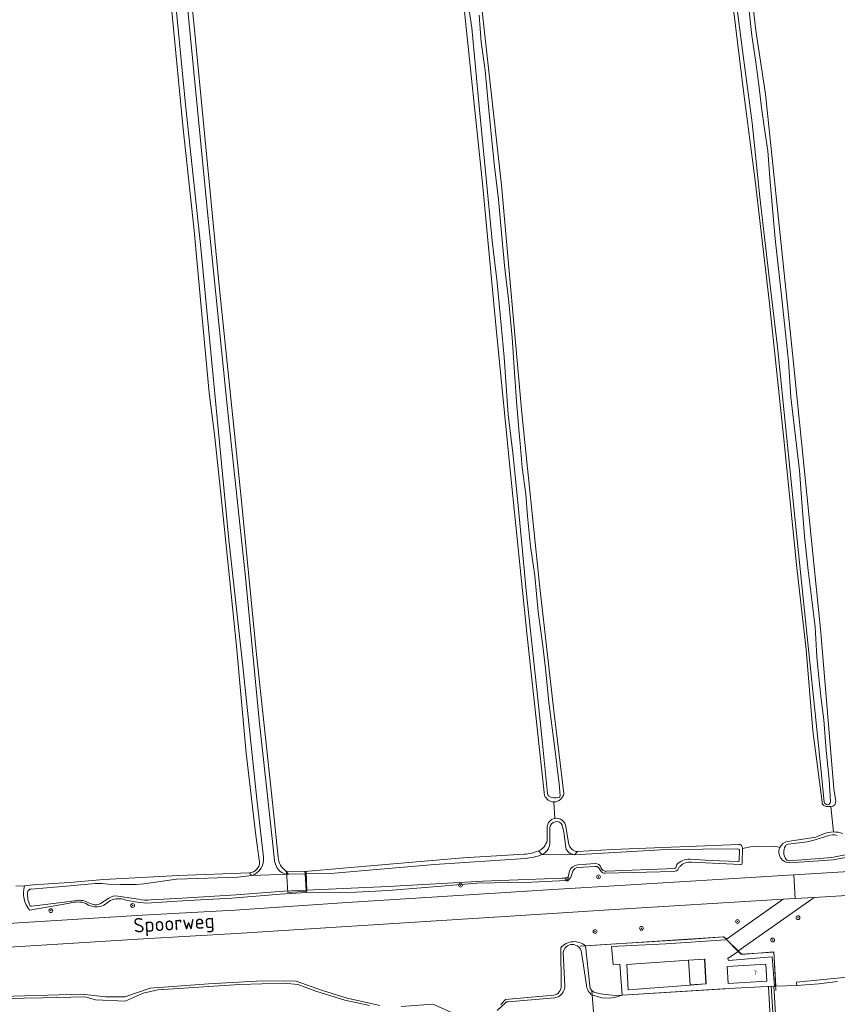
# Model space of a CAD drawing. Header units: metres. Extents: x 92650 to 117222, y 425801 to 461092.
# Tile 136 of 146: x 115377 to 115548, y 426947 to 427153. Entities that reach past the tile are written whole.
import ezdxf
from ezdxf.enums import TextEntityAlignment as Align

# ---------------------------------------------------------------- set-up
doc = ezdxf.new("R2010")
doc.units = ezdxf.units.M
doc.layers.get('0').update_dxf_attribs({"color": 253, "linetype": 'CONTINUOUS', "lineweight": 15})
for name, color, linetype, lineweight in [('B-WE-GK-KADEMUUR-G', 253, 'CONTINUOUS', 15), ('B-WE-GR-BOOM-S', 253, 'CONTINUOUS', 15), ('B-WE-GR-BOUWLAND-GV', 253, 'CONTINUOUS', 15), ('B-WE-GR-GRAS-GV', 253, 'CONTINUOUS', 15), ('B-WE-GR-STRUIK-GV', 253, 'CONTINUOUS', 15), ('B-WE-IE-TERREINAFSCHEIDING_KUNSTMATIG_HEKWERK-G', 253, 'IE-TERREINAFSCHEIDING_KUNSTMATIG-SO', 15), ('B-WE-KW-KUNSTWERK-GV', 253, 'CONTINUOUS', 15), ('B-WE-KW-KUNSTWERK_DEK-GV', 253, 'CONTINUOUS', 15), ('B-WE-OG-BEBOUWING-GV', 253, 'CONTINUOUS', 15), ('B-WE-OG-BEBOUWING-T18', 253, 'CONTINUOUS', 15), ('B-WE-OG-TERREIN_OEVER-GV', 253, 'CONTINUOUS', 15), ('B-WE-OG-TOPOGRAFIE-T18', 7, 'CONTINUOUS', 15), ('B-WE-OG-WATER-GV', 253, 'CONTINUOUS', 15), ('B-WE-OG-WATER_SLOOT-GV', 253, 'CONTINUOUS', 15), ('B-WE-VH-GESLOTENVERHARDING_ASFALT-GV', 253, 'CONTINUOUS', 15), ('B-WE-VH-ONVERHARD-GV', 253, 'CONTINUOUS', 15), ('B-WE-VH-OPENVERHARDING-GV', 253, 'CONTINUOUS', 15)]:
    doc.layers.add(name, color=color, linetype=linetype, lineweight=lineweight)
doc.styles.add('NLCS-ISO', font='NLCS-ISO.ttf')
doc.styles.add('NLCS-ISO-M200-T18', font='NLCS-ISO.ttf', dxfattribs={"height": 0.36})
doc.linetypes.add('IE-TERREINAFSCHEIDING_KUNSTMATIG-SO', pattern='A,4,[82,NLCS.SHX,S=0.75,R=90,X=0,Y=0],4,-2', length=10)

# ---------------------------------------------------------------- blocks, each defined once
blk = doc.blocks.new('SGR-BOOM_GBKN-SO')
at = {"linetype": 'ByBlock', "lineweight": 18}
h = blk.add_hatch(color=0, dxfattribs=at)
h.dxf.hatch_style = 1
edge = h.paths.add_edge_path()
edge.add_arc((0, 0), 0.25, 0, 360)
at = {"color": 0, "linetype": 'ByBlock', "lineweight": 18}
for radius in [2, 0.25]:
    blk.add_circle((0, 0), radius, dxfattribs=at)
at = {"color": 0, "linetype": 'ByBlock', "lineweight": 18, "style": 'NLCS-ISO'}
blk.add_attdef('SOORT', (2.5, 0), '', height=1.5, dxfattribs=at)

msp = doc.modelspace()

# ---------------------------------------------------------------- linework, layer by layer
at = {"layer": 'B-WE-GK-KADEMUUR-G', "transparency": 33554687, "flags": 128}
msp.add_lwpolyline([(115534.579, 426950.657), (115524.975, 426950.147), (115524.41, 426950.113), (115502.833, 426948.783), (115501.215, 426948.684)], dxfattribs=at)
at = {"layer": 'B-WE-GR-BOUWLAND-GV', "transparency": 33554687, "flags": 128}
for points in [[(115547.026, 426982.932), (115546.483, 426988.235), (115546.45, 426988.229), (115545.488, 426988.242), (115545.038, 426988.474), (115544.692, 426988.825), (115544.688, 426989.125), (115542.695, 427004.063), (115541.359, 427021.125), (115539.398, 427038.188), (115536.583, 427065.862), (115533.672, 427093.531), (115530.633, 427119.313), (115528.203, 427138), (115524.515, 427168.26), (115521.719, 427203), (115517.18, 427243.719), (115513.415, 427277.417), (115510.319, 427306.579), (115508.689, 427317.346)], [(115459.827, 427284.319), (115461.109, 427272.969), (115465.645, 427235.837), (115468.532, 427205.514), (115471.271, 427174.859), (115477.575, 427118.322), (115481.838, 427070.564), (115485.521, 427034.714), (115488.507, 427008.27), (115490.618, 426990.966)], [(115488.531, 426989.231), (115488.71, 426985.766)], [(115491.002, 426983.972), (115491.676, 426980.269)], [(115537.417, 426980.922), (115543.359, 426981.813), (115544.845, 426982.445)], [(115493.454, 426978.802), (115500.777, 426979.268), (115527.154, 426980.333)], [(115527.98, 426979.496), (115530.026, 426979.907), (115534.836, 426979.94), (115535.813, 426979.652)]]:
    msp.add_lwpolyline(points, dxfattribs=at)
at = {"layer": 'B-WE-GR-BOUWLAND-GV', "transparency": 33554687}
for points in [[(115490.618, 426990.966, -0.3636835), (115488.531, 426989.231)], [(115488.71, 426985.766, -0.4512752), (115491.002, 426983.972)], [(115544.845, 426982.445, -0.1041112), (115547.026, 426982.932)], [(115491.676, 426980.269, 0.3029507), (115493.454, 426978.802)], [(115527.154, 426980.333, -0.4780507), (115527.98, 426979.496)], [(115535.813, 426979.652, -0.2393894), (115537.417, 426980.922)]]:
    msp.add_lwpolyline(points, format="xyb", dxfattribs=at)
at = {"layer": 'B-WE-GR-GRAS-GV', "transparency": 33554687, "flags": 128}
for points in [[(115512.573, 427320.037), (115516.626, 427279.716), (115520.969, 427236.75), (115525.584, 427195.803), (115530.813, 427150.688), (115532.852, 427137.344), (115538.477, 427083.156), (115544.406, 427024.688), (115547.141, 426991.969), (115547.513, 426989.304), (115547.365, 426988.568), (115546.906, 426988.311), (115546.483, 426988.235), (115547.026, 426982.932)], [(115486.565, 426990.588), (115482.945, 427023.875), (115479.359, 427058.656), (115476.469, 427088.313), (115473.602, 427118.656), (115469.633, 427156.625), (115466.219, 427187.438), (115463.661, 427216.074), (115461.936, 427234.554), (115458.362, 427264.481), (115456.656, 427282.253)], [(115403.958, 427244.233), (115404.701, 427232.759), (115409.952, 427183.727), (115413.145, 427152.306), (115418.516, 427096.633), (115423.097, 427052.857), (115426.27, 427020.034), (115427.86, 427005.245), (115429.599, 426989.057), (115430.826, 426977.641)], [(115426.941, 426976.602), (115426.152, 426982.184), (115424.126, 426999.385), (115422.06, 427021.832), (115420.384, 427038.11), (115418.571, 427055.713), (115417.501, 427066.103), (115416.349, 427074.817), (115414.626, 427093.542), (115413.218, 427108.839), (115410.91, 427130.094), (115408.638, 427153.989)], [(116405.083, 427019.761), (116394.901, 427019.127), (116371.151, 427017.709), (116270.372, 427011.692), (116218.088, 427009.089), (116189.362, 427007.922), (116059.125, 427003.023), (116057.803, 427002.973), (116056.655, 427002.93), (116000, 427000.552), (115986.813, 427000), (115986.806, 427000), (115956.737, 426998.742), (115937.545, 426997.665), (115902.813, 426995.053), (115756.669, 426982.612), (115734.8, 426980.909), (115720.536, 426980.072), (115542.979, 426969.232), (115527.064, 426957.966), (115527.11, 426957.92)], [(115096.621, 426946.78), (115104.325, 426947.147), (115118.991, 426948.046), (115134.067, 426948.97), (115147.394, 426949.854), (115278.714, 426958.005), (115351.736, 426962.357), (115402.377, 426965.49), (115421.772, 426966.575), (115445.255, 426968.131), (115490.631, 426970.986), (115500, 426971.576), (115538.729, 426973.95), (115546.874, 426974.449), (115562.776, 426975.424), (115639.102, 426980.072), (115734.508, 426985.88), (115756.272, 426987.576)], [(115488.71, 426985.766), (115488.531, 426989.231)], [(115487.125, 426981.151), (115487.125, 426983.791)], [(115535.813, 426979.652), (115534.836, 426979.94), (115530.026, 426979.907), (115527.98, 426979.496), (115527.969, 426976.5)], [(115568.796, 426980.637), (115566.482, 426980.291), (115564.423, 426980.165), (115563.178, 426979.216), (115561.036, 426978.646), (115558.826, 426978.468), (115552.721, 426978.121), (115546.989, 426977.116), (115537.846, 426976.449)], [(115432.453, 426974.75), (115432.586, 426974.75), (115436.421, 426974.632), (115449.211, 426975.781), (115469.544, 426977.525), (115482.3, 426978.271)], [(115497.177, 426975.72), (115493.548, 426975.487)], [(115498.414, 426974.629), (115497.897, 426975.458)], [(115527.591, 426976.083), (115517.342, 426976.616)], [(115375.914, 426971.608), (115377.727, 426971.627), (115379.551, 426971.839), (115387.062, 426972.353), (115394.325, 426972.979), (115409.956, 426973.817), (115424.785, 426974.399)], [(115492.496, 426974.731), (115492.14, 426973.652)], [(115513.646, 426974.669), (115499.259, 426974.312)], [(115491.044, 426972.781), (115482.483, 426972.379), (115475.87, 426972.276), (115472.392, 426972.221), (115461.558, 426971.33), (115453.825, 426970.694), (115447.162, 426970.347), (115436.681, 426970.219), (115431.227, 426969.913), (115421.148, 426969.054), (115411.953, 426968.594), (115403.2, 426968.041)], [(115524.425, 426960.622), (115524.857, 426960.65), (115536.514, 426968.838), (115500, 426966.601), (115491.438, 426966.058), (115422.047, 426961.662), (115402.652, 426960.577), (115352.028, 426957.386), (115279.024, 426953.034), (115211.436, 426948.846), (115204.674, 426948.427), (115147.701, 426944.857)], [(115387.241, 426968.013), (115378.794, 426966.546)], [(115495.153, 426959.076), (115495.19, 426959.078), (115524.056, 426960.993), (115524.425, 426960.622)], [(115490.035, 426950.764), (115489.957, 426958.677)], [(115535.002, 426950.68), (115539.363, 426950.794), (115539.334, 426951.473), (115549.898, 426952.531)], [(115339.729, 426946.037), (115344.883, 426946.989), (115350.545, 426946.753), (115368.215, 426948.377), (115389.736, 426948.976), (115394.75, 426948.406), (115398.748, 426948.395), (115403.992, 426950.224), (115416.246, 426951.141), (115427.553, 426951.785), (115434.565, 426951.705), (115440.093, 426949.76), (115445.244, 426948.117), (115452.066, 426946.616)], [(115477.391, 426946.844), (115478.378, 426947.865), (115488.483, 426948.731)], [(115456.527, 426946.387), (115463.213, 426946.873), (115467.46, 426944.988)]]:
    msp.add_lwpolyline(points, dxfattribs=at)
at = {"layer": 'B-WE-GR-GRAS-GV', "transparency": 33554687}
for points in [[(115488.531, 426989.231, -0.3096822), (115486.565, 426990.588)], [(115487.125, 426983.791, -0.3713232), (115488.71, 426985.766)], [(115547.026, 426982.932, -0.0939934), (115549.014, 426982.583)], [(115485.29, 426978.954, 0.2410434), (115487.125, 426981.151)], [(115537.846, 426976.449, -0.5442745), (115535.813, 426979.652)], [(115430.826, 426977.641, 0.2363422), (115432.453, 426974.75)], [(115482.3, 426978.271, 0.083359), (115485.29, 426978.954)], [(115424.785, 426974.399, 0.4030742), (115426.941, 426976.602)], [(115493.548, 426975.487, 0.2832015), (115492.496, 426974.731)], [(115497.897, 426975.458, 0.2303746), (115497.177, 426975.72)], [(115514.626, 426975.255, -0.2913801), (115513.646, 426974.669)], [(115514.96, 426975.772, 0.0694057), (115514.626, 426975.255)], [(115517.342, 426976.616, 0.2317926), (115514.96, 426975.772)], [(115527.969, 426976.5, -0.4364766), (115527.591, 426976.083)], [(115492.14, 426973.652, -0.3441537), (115491.044, 426972.781)], [(115499.259, 426974.312, -0.2286346), (115498.414, 426974.629)], [(115378.794, 426966.546, -0.2497743), (115377.727, 426971.627)], [(115390.53, 426967.978, 0.1699574), (115387.241, 426968.013)], [(115395.379, 426968.388, -0.3877095), (115390.53, 426967.978)], [(115398.44, 426968.839, 0.1982808), (115395.379, 426968.388)], [(115403.2, 426968.041, -0.0571566), (115398.44, 426968.839)], [(115489.957, 426958.677, -0.4162803), (115495.153, 426959.076)], [(115488.483, 426948.731, 0.3807479), (115490.035, 426950.764)]]:
    msp.add_lwpolyline(points, format="xyb", dxfattribs=at)
at = {"layer": 'B-WE-GR-GRAS-GV', "transparency": 33554687, "flags": 128}
msp.add_lwpolyline([(115534.705, 426950.665), (115535.002, 426950.68), (115534.55, 426957.844), (115527.765, 426957.261), (115527.11, 426957.92), (115524.971, 426956.427), (115525.097, 426955.999), (115534.237, 426956.773)], close=True, dxfattribs=at)
at = {"layer": 'B-WE-GR-STRUIK-GV', "transparency": 33554687, "flags": 128}
msp.add_lwpolyline([(115496.449, 426949.735), (115496.859, 426949.378), (115498.308, 426949.046), (115501.215, 426948.684), (115502.833, 426948.783), (115502.355, 426955.265), (115500.907, 426955.215), (115500.621, 426958.966), (115511.959, 426959.516), (115524.449, 426960.348), (115524.632, 426960.413), (115524.425, 426960.622), (115524.056, 426960.993), (115495.19, 426959.078), (115495.153, 426959.076), (115496.025, 426950.747), (115496.144, 426950.144), (115496.371, 426949.803)], close=True, dxfattribs=at)
at = {"layer": 'B-WE-IE-TERREINAFSCHEIDING_KUNSTMATIG_HEKWERK-G', "transparency": 33554687, "flags": 128}
for points in [[(115535.007, 426949.769), (115534.684, 426955.253), (115534.531, 426957.75), (115527.816, 426957.336), (115524.11, 426960.958), (115516.484, 426960.446), (115501.522, 426959.483), (115494.06, 426958.996)], [(115516.7, 426956.078), (115520.095, 426956.282), (115520.375, 426951.163), (115517.006, 426950.93)]]:
    msp.add_lwpolyline(points, dxfattribs=at)
at = {"layer": 'B-WE-KW-KUNSTWERK-GV', "transparency": 33554687, "flags": 128}
msp.add_lwpolyline([(115533.475, 426950.599), (115533.833, 426942.882), (115534.47, 426942.941), (115534.026, 426950.628)], close=True, dxfattribs=at)
at = {"layer": 'B-WE-KW-KUNSTWERK_DEK-GV', "transparency": 33554687, "flags": 128}
msp.add_lwpolyline([(115432.586, 426974.75), (115432.852, 426970.25), (115436.836, 426970.531), (115436.656, 426974.625)], close=True, dxfattribs=at)
at = {"layer": 'B-WE-OG-BEBOUWING-GV', "transparency": 33554687, "flags": 128}
for points in [[(115517.022, 426950.882), (115516.7, 426956.078), (115503.813, 426955.162), (115504.102, 426949.908)], [(115525.031, 426951.233), (115533.107, 426951.7), (115532.902, 426955.244), (115524.825, 426954.773)]]:
    msp.add_lwpolyline(points, close=True, dxfattribs=at)
at = {"layer": 'B-WE-OG-TERREIN_OEVER-GV', "transparency": 33554687, "flags": 128}
for points in [[(115490.618, 426990.966), (115488.507, 427008.27), (115485.521, 427034.714), (115481.838, 427070.564), (115477.575, 427118.322), (115471.271, 427174.859), (115468.532, 427205.514), (115465.645, 427235.837), (115461.109, 427272.969), (115459.827, 427284.319)], [(115456.656, 427282.253), (115458.362, 427264.481), (115461.936, 427234.554), (115463.661, 427216.074), (115466.219, 427187.438), (115469.633, 427156.625), (115473.602, 427118.656), (115476.469, 427088.313), (115479.359, 427058.656), (115482.945, 427023.875), (115486.565, 426990.588)], [(115403.026, 427244.555), (115403.714, 427234.691), (115404.634, 427224.107), (115409.939, 427175.028), (115416.097, 427111.961), (115420.2, 427071.51), (115423.95, 427036.271), (115426.846, 427006.352), (115429.695, 426980.326), (115430.037, 426976.87)], [(115430.826, 426977.641), (115429.599, 426989.057), (115427.86, 427005.245), (115426.27, 427020.034), (115423.097, 427052.857), (115418.516, 427096.633), (115413.145, 427152.306), (115409.952, 427183.727), (115404.701, 427232.759), (115403.958, 427244.233)], [(115402.393, 427215.335), (115408.638, 427153.989), (115410.91, 427130.094), (115413.218, 427108.839), (115414.626, 427093.542), (115416.349, 427074.817), (115417.501, 427066.103), (115418.571, 427055.713), (115420.384, 427038.11), (115422.06, 427021.832), (115424.126, 426999.385), (115426.152, 426982.184), (115426.941, 426976.602)], [(115524.515, 427168.26), (115528.203, 427138), (115530.633, 427119.313), (115533.672, 427093.531), (115536.583, 427065.862), (115539.398, 427038.188), (115541.359, 427021.125), (115542.695, 427004.063), (115544.688, 426989.125), (115544.692, 426988.825), (115545.038, 426988.474), (115545.488, 426988.242), (115546.45, 426988.229), (115546.483, 426988.235), (115546.906, 426988.311), (115547.365, 426988.568), (115547.513, 426989.304), (115547.141, 426991.969), (115544.406, 427024.688), (115538.477, 427083.156), (115532.852, 427137.344), (115530.813, 427150.688), (115525.584, 427195.803)], [(115427.723, 426977.64), (115426.318, 426989.761), (115423.447, 427017.62), (115420.473, 427044.081), (115414.538, 427105.898), (115411.505, 427134.499), (115407.063, 427179.731)], [(115487.169, 426990.957), (115486.133, 427001.427), (115485.132, 427010.794), (115482.715, 427033.418), (115481.716, 427043.901), (115480.816, 427053.343), (115479.965, 427062.273), (115478.968, 427070.278), (115478.117, 427082.322), (115476.62, 427097.918), (115475.592, 427106.681), (115474.277, 427120.45), (115472.913, 427134.741), (115471.336, 427151.264), (115470.272, 427158.209)], [(115545.113, 426989.191), (115544.385, 426996.271), (115543.204, 427007.757), (115541.895, 427020.48), (115540.447, 427034.556), (115538.775, 427050.819), (115537.225, 427065.888), (115535.312, 427084.48), (115533.528, 427099.573), (115531.607, 427115.826), (115530.031, 427131.321), (115528.033, 427146.459), (115526.449, 427158.458)], [(115529.391, 427154.718), (115529.946, 427149.649), (115530.796, 427144.08), (115531.519, 427138.765), (115532.007, 427134.461), (115532.702, 427129.596), (115533.287, 427125.492), (115533.757, 427119.854), (115534.357, 427112.638), (115534.822, 427107.048), (115536.068, 427095.828), (115536.799, 427089.245), (115537.661, 427081.487), (115538.145, 427073.924), (115538.981, 427066.847), (115539.957, 427058.586), (115540.454, 427051.928), (115540.982, 427044.851), (115541.732, 427037.653), (115542.496, 427031.49), (115543.191, 427025.887), (115543.578, 427019.609), (115544.062, 427014.584), (115544.505, 427010.74), (115545.006, 427006.402), (115545.506, 426999.979), (115546.131, 426993.903), (115546.446, 426989.251)], [(115472.861, 427153.912), (115473.291, 427148.253), (115474.139, 427142.303), (115474.861, 427134.767), (115475.541, 427127.68), (115476.066, 427122.204), (115476.918, 427115.288), (115477.474, 427109.115), (115478.158, 427101.516), (115479.127, 427093.807), (115479.794, 427086.424), (115480.211, 427080.043), (115480.667, 427073.068), (115481.198, 427067.14), (115481.461, 427064.203), (115481.91, 427059.185), (115482.657, 427053.598), (115482.99, 427048.996), (115483.657, 427042.767), (115484.513, 427036.562), (115485.269, 427028.975), (115486.186, 427021.898), (115486.802, 427017.146), (115487.492, 427010.108), (115488.632, 427000.946), (115489.623, 426992.979), (115489.837, 426990.522)], [(115487.125, 426983.791), (115487.125, 426981.151)], [(115487.681, 426980.54), (115487.71, 426983.826)], [(115490.29, 426984.341), (115490.607, 426982.886), (115491.014, 426979.641)], [(115491.676, 426980.269), (115491.002, 426983.972)], [(115544.845, 426982.445), (115543.359, 426981.813), (115537.417, 426980.922)], [(115537.591, 426980.345), (115541.561, 426980.829), (115543.201, 426981.274), (115545.833, 426982.095)], [(115492.814, 426978.169), (115510.872, 426979.16), (115519.738, 426979.341), (115527.061, 426979.376)], [(115527.154, 426980.333), (115500.777, 426979.268), (115493.454, 426978.802)], [(115527.969, 426976.5), (115527.98, 426979.496)], [(115568.859, 426981.058), (115565.912, 426980.947), (115563.781, 426980.625), (115562.781, 426979.594), (115561.797, 426979.156), (115552.914, 426978.813), (115546.719, 426977.563), (115537.837, 426976.896)], [(115537.846, 426976.449), (115546.989, 426977.116), (115552.721, 426978.121), (115558.826, 426978.468), (115561.036, 426978.646), (115563.178, 426979.216), (115564.423, 426980.165), (115566.482, 426980.291), (115568.796, 426980.637)], [(115482.3, 426978.271), (115469.544, 426977.525), (115449.211, 426975.781), (115436.421, 426974.632), (115436.45, 426974.129), (115441.797, 426974.211), (115463.565, 426976.091), (115482.573, 426977.371)], [(115485.985, 426978.176), (115485.29, 426978.954)], [(115492.814, 426978.169), (115493.454, 426978.802)], [(115527.368, 426979.032), (115527.317, 426977.026)], [(115493.548, 426975.487), (115497.177, 426975.72)], [(115497.195, 426976.308), (115493.574, 426976.02)], [(115497.897, 426975.458), (115498.414, 426974.629)], [(115513.836, 426975.281), (115499.558, 426974.735)], [(115526.999, 426976.764), (115521.284, 426976.919), (115517.045, 426977.199)], [(115517.342, 426976.616), (115527.591, 426976.083)], [(115424.785, 426974.399), (115409.956, 426973.817), (115394.325, 426972.979), (115387.062, 426972.353), (115379.551, 426971.839), (115377.727, 426971.627)], [(115379.138, 426970.96), (115387.278, 426971.627), (115392.54, 426972.14), (115393.898, 426972.163), (115395.25, 426972.02), (115397.829, 426971.901), (115401.132, 426971.933), (115402.729, 426972.045), (115409.566, 426973.068), (115422.461, 426973.472), (115425.226, 426973.791)], [(115424.785, 426974.399), (115425.226, 426973.791)], [(115432.983, 426974.076), (115432.453, 426974.75)], [(115436.421, 426974.632), (115432.586, 426974.75), (115432.453, 426974.75)], [(115432.983, 426974.076), (115436.45, 426974.129)], [(115491.824, 426974.763), (115491.516, 426973.469), (115490.938, 426973.281), (115490.26, 426973.255), (115473.68, 426972.625), (115453.883, 426971.5), (115436.649, 426970.76)], [(115492.14, 426973.652), (115492.496, 426974.731)], [(115499.259, 426974.312), (115513.646, 426974.669)], [(115436.681, 426970.219), (115447.162, 426970.347), (115453.825, 426970.694), (115461.558, 426971.33), (115472.392, 426972.221), (115475.87, 426972.276), (115482.483, 426972.379), (115491.044, 426972.781)], [(115395.391, 426969.034), (115393.623, 426967.953)], [(115401.548, 426968.823), (115397.266, 426969.453)], [(115403.2, 426968.041), (115411.953, 426968.594), (115421.148, 426969.054), (115431.227, 426969.913), (115436.681, 426970.219)], [(115436.681, 426970.219), (115436.649, 426970.76), (115432.018, 426970.497), (115421.997, 426969.745), (115410.706, 426969.073), (115404.161, 426968.684)], [(115378.794, 426966.546), (115387.241, 426968.013)], [(115388.166, 426968.524), (115385.496, 426968.159), (115379.171, 426967.382)], [(115391.89, 426967.801), (115390.846, 426968.24)], [(115496.557, 426948.734), (115496.449, 426949.735), (115496.371, 426949.803), (115496.144, 426950.144), (115496.025, 426950.747), (115495.153, 426959.076)], [(115489.957, 426958.677), (115490.035, 426950.764)], [(115490.816, 426950.746), (115490.462, 426957.629)], [(115494.324, 426957.703), (115495.332, 426950.844)], [(115549.898, 426952.531), (115539.334, 426951.473), (115539.363, 426950.794), (115543.987, 426951.115), (115547.885, 426951.65)], [(115452.066, 426946.616), (115445.244, 426948.117), (115440.093, 426949.76), (115434.565, 426951.705), (115427.553, 426951.785), (115416.246, 426951.141), (115403.992, 426950.224), (115398.748, 426948.395), (115394.75, 426948.406), (115389.736, 426948.976), (115368.215, 426948.377), (115350.545, 426946.753), (115344.883, 426946.989), (115339.729, 426946.037)], [(115351.961, 426946.091), (115361.84, 426947.027), (115369.832, 426948.003), (115381.452, 426948.221), (115390.375, 426948.388), (115392.587, 426947.761), (115398.754, 426947.499), (115402.546, 426949.167), (115405.655, 426949.888), (115422.74, 426950.981), (115432.097, 426951.286), (115434.944, 426950.978), (115438.702, 426949.566), (115444.77, 426947.7), (115449.918, 426946.58)], [(115488.483, 426948.731), (115478.378, 426947.865), (115477.391, 426946.844)], [(115496.557, 426948.734), (115497.632, 426948.515), (115498.596, 426948.2), (115500.188, 426948.162), (115501.223, 426948.252), (115502.833, 426948.783), (115501.215, 426948.684), (115498.308, 426949.046), (115496.859, 426949.378), (115496.449, 426949.735)], [(115467.46, 426944.988), (115463.213, 426946.873), (115456.527, 426946.387)], [(115476.677, 426945.565), (115478.326, 426947.118)], [(115478.929, 426947.38), (115488.714, 426948.201)]]:
    msp.add_lwpolyline(points, dxfattribs=at)
at = {"layer": 'B-WE-OG-TERREIN_OEVER-GV', "transparency": 33554687}
for points in [[(115486.565, 426990.588, 0.3096822), (115488.531, 426989.231)], [(115487.375, 426990.506, -0.1994655), (115487.169, 426990.957)], [(115489.533, 426990.169, -0.2423771), (115487.375, 426990.506)], [(115488.531, 426989.231, 0.3636835), (115490.618, 426990.966)], [(115489.837, 426990.522, -0.3636821), (115489.533, 426990.169)], [(115546.446, 426989.251, -0.8867148), (115545.113, 426989.191)], [(115488.71, 426985.766, 0.3713232), (115487.125, 426983.791)], [(115491.002, 426983.972, 0.4512752), (115488.71, 426985.766)], [(115487.71, 426983.826, -0.7608647), (115490.29, 426984.341)], [(115547.026, 426982.932, 0.1041112), (115544.845, 426982.445)], [(115545.833, 426982.095, -0.2015798), (115547.852, 426982.21)], [(115549.014, 426982.583, 0.0939934), (115547.026, 426982.932)], [(115487.125, 426981.151, -0.2410434), (115485.29, 426978.954)], [(115485.985, 426978.176, 0.2975861), (115487.681, 426980.54)], [(115491.014, 426979.641, 0.3135439), (115492.814, 426978.169)], [(115493.454, 426978.802, -0.3029507), (115491.676, 426980.269)], [(115527.061, 426979.376, -0.4439827), (115527.368, 426979.032)], [(115527.98, 426979.496, 0.4780507), (115527.154, 426980.333)], [(115535.813, 426979.652, 0.5442745), (115537.846, 426976.449)], [(115537.417, 426980.922, 0.2393894), (115535.813, 426979.652)], [(115537.176, 426977.182, -0.3250065), (115537.009, 426979.979)], [(115537.009, 426979.979, -0.2824578), (115537.591, 426980.345)], [(115425.226, 426973.791, 0.3781488), (115427.723, 426977.64)], [(115432.453, 426974.75, -0.2363422), (115430.826, 426977.641)], [(115485.29, 426978.954, -0.083359), (115482.3, 426978.271)], [(115482.573, 426977.371, 0.0665589), (115485.985, 426978.176)], [(115426.941, 426976.602, -0.4030742), (115424.785, 426974.399)], [(115430.037, 426976.87, 0.0588954), (115430.551, 426975.507)], [(115430.551, 426975.507, 0.2865742), (115432.983, 426974.076)], [(115493.574, 426976.02, 0.3035884), (115491.824, 426974.763)], [(115492.496, 426974.731, -0.2832015), (115493.548, 426975.487)], [(115497.177, 426975.72, -0.2303746), (115497.897, 426975.458)], [(115498.379, 426975.515, 0.3201637), (115497.195, 426976.308)], [(115499.558, 426974.735, -0.3986658), (115498.379, 426975.515)], [(115513.646, 426974.669, 0.2913801), (115514.626, 426975.255)], [(115514.133, 426975.637, -0.4059652), (115513.836, 426975.281)], [(115514.28, 426976.101, 0.1578696), (115514.133, 426975.637)], [(115517.045, 426977.199, 0.2306975), (115514.28, 426976.101)], [(115514.626, 426975.255, -0.0694057), (115514.96, 426975.772)], [(115514.96, 426975.772, -0.2317926), (115517.342, 426976.616)], [(115527.317, 426977.026, -0.4586731), (115526.999, 426976.764)], [(115527.591, 426976.083, 0.4364766), (115527.969, 426976.5)], [(115537.837, 426976.896, -0.2718287), (115537.176, 426977.182)], [(115491.044, 426972.781, 0.3441537), (115492.14, 426973.652)], [(115498.414, 426974.629, 0.2286346), (115499.259, 426974.312)], [(115377.727, 426971.627, 0.2497743), (115378.794, 426966.546)], [(115378.803, 426967.573, -0.10329), (115378.373, 426970.246)], [(115378.373, 426970.246, -0.4469284), (115379.138, 426970.96)], [(115397.266, 426969.453, 0.2438328), (115395.391, 426969.034)], [(115379.171, 426967.382, -0.4206978), (115378.803, 426967.573)], [(115387.241, 426968.013, -0.1699574), (115390.53, 426967.978)], [(115390.846, 426968.24, 0.1641546), (115388.166, 426968.524)], [(115390.53, 426967.978, 0.3877095), (115395.379, 426968.388)], [(115393.623, 426967.953, -0.2389267), (115391.89, 426967.801)], [(115395.379, 426968.388, -0.1982808), (115398.44, 426968.839)], [(115398.44, 426968.839, 0.0571566), (115403.2, 426968.041)], [(115404.161, 426968.684, -0.0952878), (115401.548, 426968.823)], [(115495.153, 426959.076, 0.4162803), (115489.957, 426958.677)], [(115490.462, 426957.629, -0.8860715), (115494.324, 426957.703)], [(115490.035, 426950.764, -0.3807479), (115488.483, 426948.731)], [(115488.714, 426948.201, 0.3711779), (115490.816, 426950.746)], [(115495.332, 426950.844, 0.2082895), (115496.557, 426948.734)], [(115478.326, 426947.118, -0.2814004), (115478.929, 426947.38)]]:
    msp.add_lwpolyline(points, format="xyb", dxfattribs=at)
at = {"layer": 'B-WE-OG-WATER-GV', "transparency": 33554687, "flags": 128}
for points in [[(115430.037, 426976.87), (115429.695, 426980.326), (115426.846, 427006.352), (115423.95, 427036.271), (115420.2, 427071.51), (115416.097, 427111.961), (115409.939, 427175.028), (115404.634, 427224.107), (115403.714, 427234.691), (115403.026, 427244.555)], [(115403.417, 427213.28), (115407.063, 427179.731), (115411.505, 427134.499), (115414.538, 427105.898), (115420.473, 427044.081), (115423.447, 427017.62), (115426.318, 426989.761), (115427.723, 426977.64)], [(115470.272, 427158.209), (115471.336, 427151.264), (115472.913, 427134.741), (115474.277, 427120.45), (115475.592, 427106.681), (115476.62, 427097.918), (115478.117, 427082.322), (115478.968, 427070.278), (115479.965, 427062.273), (115480.816, 427053.343), (115481.716, 427043.901), (115482.715, 427033.418), (115485.132, 427010.794), (115486.133, 427001.427), (115487.169, 426990.957)], [(115526.449, 427158.458), (115528.033, 427146.459), (115530.031, 427131.321), (115531.607, 427115.826), (115533.528, 427099.573), (115535.312, 427084.48), (115537.225, 427065.888), (115538.775, 427050.819), (115540.447, 427034.556), (115541.895, 427020.48), (115543.204, 427007.757), (115544.385, 426996.271), (115545.113, 426989.191)], [(115546.446, 426989.251), (115546.131, 426993.903), (115545.506, 426999.979), (115545.006, 427006.402), (115544.505, 427010.74), (115544.062, 427014.584), (115543.578, 427019.609), (115543.191, 427025.887), (115542.496, 427031.49), (115541.732, 427037.653), (115540.982, 427044.851), (115540.454, 427051.928), (115539.957, 427058.586), (115538.981, 427066.847), (115538.145, 427073.924), (115537.661, 427081.487), (115536.799, 427089.245), (115536.068, 427095.828), (115534.822, 427107.048), (115534.357, 427112.638), (115533.757, 427119.854), (115533.287, 427125.492), (115532.702, 427129.596), (115532.007, 427134.461), (115531.519, 427138.765), (115530.796, 427144.08), (115529.946, 427149.649), (115529.391, 427154.718)], [(115489.837, 426990.522), (115489.623, 426992.979), (115488.632, 427000.946), (115487.492, 427010.108), (115486.802, 427017.146), (115486.186, 427021.898), (115485.269, 427028.975), (115484.513, 427036.562), (115483.657, 427042.767), (115482.99, 427048.996), (115482.657, 427053.598), (115481.91, 427059.185), (115481.461, 427064.203), (115481.198, 427067.14), (115480.667, 427073.068), (115480.211, 427080.043), (115479.794, 427086.424), (115479.127, 427093.807), (115478.158, 427101.516), (115477.474, 427109.115), (115476.918, 427115.288), (115476.066, 427122.204), (115475.541, 427127.68), (115474.861, 427134.767), (115474.139, 427142.303), (115473.291, 427148.253), (115472.861, 427153.912)], [(115487.71, 426983.826), (115487.681, 426980.54)], [(115491.014, 426979.641), (115490.607, 426982.886), (115490.29, 426984.341)], [(115545.833, 426982.095), (115543.201, 426981.274), (115541.561, 426980.829), (115537.591, 426980.345)], [(115527.061, 426979.376), (115519.738, 426979.341), (115510.872, 426979.16), (115492.814, 426978.169)], [(115537.837, 426976.896), (115546.719, 426977.563), (115552.914, 426978.813), (115561.797, 426979.156), (115562.781, 426979.594), (115563.781, 426980.625), (115565.912, 426980.947), (115568.859, 426981.058)], [(115482.573, 426977.371), (115463.565, 426976.091), (115441.797, 426974.211), (115436.45, 426974.129), (115436.649, 426970.76)], [(115485.985, 426978.176), (115492.814, 426978.169)], [(115527.317, 426977.026), (115527.368, 426979.032)], [(115493.574, 426976.02), (115497.195, 426976.308)], [(115499.558, 426974.735), (115513.836, 426975.281)], [(115517.045, 426977.199), (115521.284, 426976.919), (115526.999, 426976.764)], [(115425.226, 426973.791), (115432.983, 426974.076)], [(115436.649, 426970.76), (115453.883, 426971.5), (115473.68, 426972.625), (115490.26, 426973.255), (115490.938, 426973.281), (115491.516, 426973.469), (115491.824, 426974.763)], [(115490.462, 426957.629), (115490.816, 426950.746)], [(115495.332, 426950.844), (115494.324, 426957.703)], [(115449.918, 426946.58), (115444.77, 426947.7), (115438.702, 426949.566), (115434.944, 426950.978), (115432.097, 426951.286), (115422.74, 426950.981), (115405.655, 426949.888), (115402.546, 426949.167), (115398.754, 426947.499), (115392.587, 426947.761), (115390.375, 426948.388), (115381.452, 426948.221), (115369.832, 426948.003), (115361.84, 426947.027), (115351.961, 426946.091)], [(115547.885, 426951.65), (115543.987, 426951.115), (115539.363, 426950.794), (115535.002, 426950.68), (115534.705, 426950.665), (115534.579, 426950.658)], [(115478.326, 426947.118), (115476.677, 426945.565)], [(115488.714, 426948.201), (115478.929, 426947.38)]]:
    msp.add_lwpolyline(points, dxfattribs=at)
at = {"layer": 'B-WE-OG-WATER-GV', "transparency": 33554687}
for points in [[(115487.169, 426990.957, 0.1994655), (115487.375, 426990.506)], [(115487.375, 426990.506, 0.2423771), (115489.533, 426990.169)], [(115489.533, 426990.169, 0.3636821), (115489.837, 426990.522)], [(115545.113, 426989.191, 0.8867148), (115546.446, 426989.251)], [(115490.29, 426984.341, 0.7608647), (115487.71, 426983.826)], [(115547.852, 426982.21, 0.2015798), (115545.833, 426982.095)], [(115487.681, 426980.54, -0.2975861), (115485.985, 426978.176)], [(115492.814, 426978.169, -0.3135439), (115491.014, 426979.641)], [(115527.368, 426979.032, 0.4439827), (115527.061, 426979.376)], [(115537.009, 426979.979, 0.3250065), (115537.176, 426977.182)], [(115537.591, 426980.345, 0.2824578), (115537.009, 426979.979)], [(115427.723, 426977.64, -0.3781488), (115425.226, 426973.791)], [(115485.985, 426978.176, -0.0665589), (115482.573, 426977.371)], [(115430.551, 426975.507, -0.0588954), (115430.037, 426976.87)], [(115432.983, 426974.076, -0.2865742), (115430.551, 426975.507)], [(115491.824, 426974.763, -0.3035884), (115493.574, 426976.02)], [(115497.195, 426976.308, -0.3201637), (115498.379, 426975.515)], [(115498.379, 426975.515, 0.3986658), (115499.558, 426974.735)], [(115513.836, 426975.281, 0.4059652), (115514.133, 426975.637)], [(115514.133, 426975.637, -0.1578696), (115514.28, 426976.101)], [(115514.28, 426976.101, -0.2306975), (115517.045, 426977.199)], [(115526.999, 426976.764, 0.4586731), (115527.317, 426977.026)], [(115537.176, 426977.182, 0.2718287), (115537.837, 426976.896)], [(115494.324, 426957.703, 0.8860715), (115490.462, 426957.629)], [(115490.816, 426950.746, -0.3711779), (115488.714, 426948.201)], [(115496.557, 426948.734, -0.2082895), (115495.332, 426950.844)], [(115478.929, 426947.38, 0.2814004), (115478.326, 426947.118)]]:
    msp.add_lwpolyline(points, format="xyb", dxfattribs=at)
at = {"layer": 'B-WE-OG-WATER-GV', "transparency": 33554687, "flags": 128}
msp.add_lwpolyline([(115497.726, 426935.814), (115497.96, 426935.827), (115498.142, 426936.844), (115499.17, 426938.432), (115500.759, 426940.316), (115503.911, 426942.785), (115505.625, 426943.032), (115512.894, 426943.563), (115533.112, 426944.719), (115534.933, 426944.823), (115534.579, 426950.658), (115524.975, 426950.147), (115502.833, 426948.783), (115501.223, 426948.252), (115500.188, 426948.162), (115498.596, 426948.2), (115497.632, 426948.515), (115496.557, 426948.734), (115497.616, 426935.808)], close=True, dxfattribs=at)
at = {"layer": 'B-WE-OG-WATER_SLOOT-GV', "transparency": 33554687, "flags": 128}
for points in [[(115436.649, 426970.76), (115436.45, 426974.129), (115432.983, 426974.076), (115425.226, 426973.791), (115422.461, 426973.472), (115409.566, 426973.068), (115402.729, 426972.045), (115401.132, 426971.933), (115397.829, 426971.901), (115395.25, 426972.02), (115393.898, 426972.163), (115392.54, 426972.14), (115387.278, 426971.627), (115379.138, 426970.96)], [(115393.623, 426967.953), (115395.391, 426969.034)], [(115397.266, 426969.453), (115401.548, 426968.823)], [(115404.161, 426968.684), (115410.706, 426969.073), (115421.997, 426969.745), (115432.018, 426970.497), (115436.649, 426970.76)], [(115379.171, 426967.382), (115385.496, 426968.159), (115388.166, 426968.524)], [(115390.846, 426968.24), (115391.89, 426967.801)]]:
    msp.add_lwpolyline(points, dxfattribs=at)
at = {"layer": 'B-WE-OG-WATER_SLOOT-GV', "transparency": 33554687}
for points in [[(115378.373, 426970.246, 0.10329), (115378.803, 426967.573)], [(115379.138, 426970.96, 0.4469284), (115378.373, 426970.246)], [(115395.391, 426969.034, -0.2438328), (115397.266, 426969.453)], [(115378.803, 426967.573, 0.4206978), (115379.171, 426967.382)], [(115388.166, 426968.524, -0.1641546), (115390.846, 426968.24)], [(115391.89, 426967.801, 0.2389267), (115393.623, 426967.953)], [(115401.548, 426968.823, 0.0952878), (115404.161, 426968.684)]]:
    msp.add_lwpolyline(points, format="xyb", dxfattribs=at)
at = {"layer": 'B-WE-VH-GESLOTENVERHARDING_ASFALT-GV', "transparency": 33554687, "flags": 128}
for points in [[(115562.776, 426975.424), (115546.874, 426974.449), (115538.729, 426973.95), (115539.033, 426968.992), (115542.979, 426969.232), (115720.536, 426980.072)], [(115538.729, 426973.95), (115500, 426971.576), (115490.631, 426970.986), (115445.255, 426968.131), (115421.772, 426966.575), (115402.377, 426965.49), (115351.736, 426962.357), (115278.714, 426958.005), (115147.394, 426949.854), (115134.067, 426948.97), (115118.991, 426948.046), (115104.325, 426947.147), (115096.621, 426946.78)], [(115147.701, 426944.857), (115204.674, 426948.427), (115211.436, 426948.846), (115279.024, 426953.034), (115352.028, 426957.386), (115402.652, 426960.577), (115422.047, 426961.662), (115491.438, 426966.058), (115500, 426966.601), (115536.514, 426968.838), (115539.033, 426968.992)]]:
    msp.add_lwpolyline(points, dxfattribs=at)
at = {"layer": 'B-WE-VH-ONVERHARD-GV', "transparency": 33554687, "flags": 128}
msp.add_lwpolyline([(115536.514, 426968.838), (115524.857, 426960.65), (115524.425, 426960.622), (115524.632, 426960.413), (115527.064, 426957.966), (115542.979, 426969.232), (115539.033, 426968.992)], close=True, dxfattribs=at)
at = {"layer": 'B-WE-VH-OPENVERHARDING-GV', "transparency": 33554687, "flags": 128}
for points in [[(115524.632, 426960.413), (115524.449, 426960.348), (115511.959, 426959.516), (115500.621, 426958.966), (115500.907, 426955.215), (115502.355, 426955.265), (115502.833, 426948.783), (115524.975, 426950.147), (115534.579, 426950.658), (115534.705, 426950.665), (115534.237, 426956.773), (115525.097, 426955.999), (115524.971, 426956.427), (115527.11, 426957.92), (115527.064, 426957.966)], [(115516.7, 426956.078), (115520.024, 426956.278), (115520.32, 426951.107), (115517.022, 426950.882)], [(115525.031, 426951.233), (115524.825, 426954.773), (115532.902, 426955.244), (115533.107, 426951.7)]]:
    msp.add_lwpolyline(points, close=True, dxfattribs=at)

# ---------------------------------------------------------------- block references
at = {"layer": 'B-WE-GR-BOOM-S', "transparency": 33554687, "xscale": 0.2, "yscale": 0.2, "zscale": 0.2}
for p in [(115491.307, 426973.035), (115497.853, 426973.521), (115468.978, 426971.788), (115400.372, 426967.541), (115383.219, 426966.444), (115539.613, 426964.988), (115506.868, 426962.769), (115526.96, 426964.17), (115497.152, 426962.078), (115534.308, 426960.294)]:
    msp.add_blockref('SGR-BOOM_GBKN-SO', p, dxfattribs=at)

# ---------------------------------------------------------------- texts
at = {"layer": 'B-WE-OG-BEBOUWING-T18', "transparency": 33554687, "style": 'NLCS-ISO-M200-T18'}
msp.add_text('7', height=0.9, rotation=3.3, dxfattribs=at).set_placement((115530.684, 426953.461), align=Align.MIDDLE)
at = {"layer": 'B-WE-OG-TOPOGRAFIE-T18', "transparency": 33554687, "style": 'NLCS-ISO-M200-T18'}
msp.add_text('Spoorweg', height=3, rotation=3.5, dxfattribs=at).set_placement((115409.045, 426963.405), align=Align.MIDDLE)

doc.saveas('drawing.dxf')
